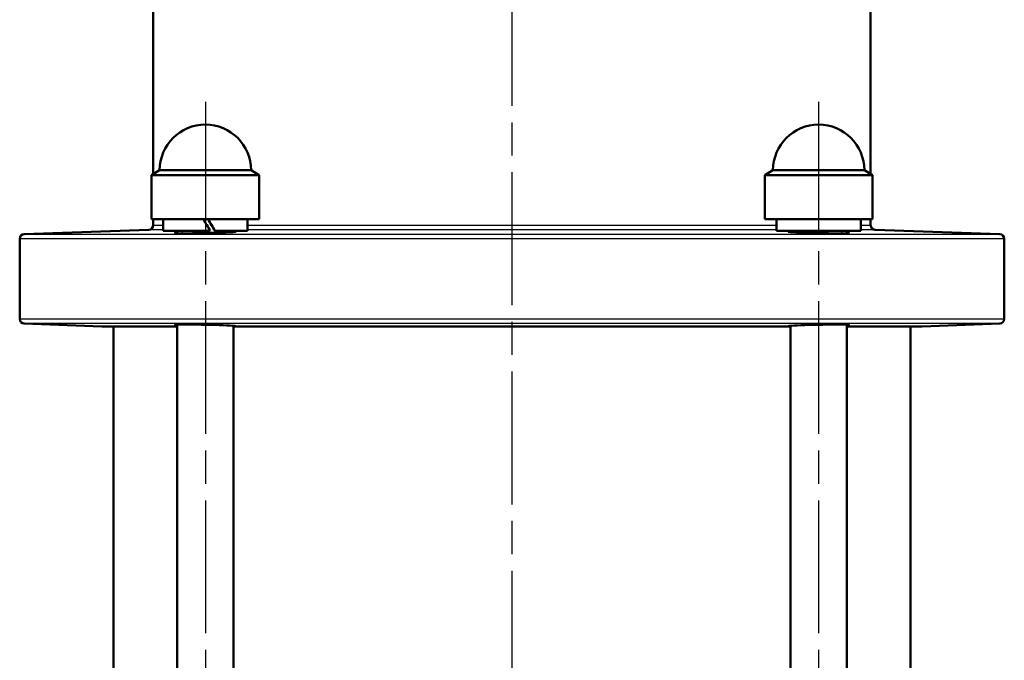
# Model space of a CAD drawing. Header units: millimetres. Extents: x 124 to 897, y 238 to 1237.
# Tile 10 of 14: x 305 to 515, y 963 to 1099. Entities that reach past the tile are written whole.
import ezdxf

# ---------------------------------------------------------------- set-up
doc = ezdxf.new("R2010")
doc.units = ezdxf.units.MM
doc.header["$LTSCALE"] = 5
doc.linetypes.add('CHAIN', pattern=[0.3543, 0.2362, -0.0295, 0.0591, -0.0295])
for name, color, linetype, lineweight in [('Gewinde(DIN)', 3, 'Continuous', 25), ('Mittellinie(DIN)', 4, 'CHAIN', 25), ('Sichtbare Kanten(DIN)', 7, 'Continuous', 50), ('Sichtbare tangentiale Kanten(DIN)', 3, 'Continuous', 25)]:
    doc.layers.add(name, color=color, linetype=linetype, lineweight=lineweight)

msp = doc.modelspace()

# ---------------------------------------------------------------- linework, layer by layer
at = {"layer": 'Gewinde(DIN)'}
for p, q in [((339.66, 1054.24), (339.66, 1053.68)), ((349.56, 1053.92), (349.56, 1054.24)), ((470.47, 1054.24), (470.47, 1053.92)), ((480.37, 1053.68), (480.37, 1054.24))]:
    msp.add_line(p, q, dxfattribs=at)
at = {"layer": 'Mittellinie(DIN)', "linetype": 'CHAIN', "ltscale": 23.990969}
for p, q in [((410.01, 1236.73), (410.01, 537.16)), ((344.61, 1081.74), (344.61, 883.74)), ((475.42, 1081.74), (475.42, 883.74))]:
    msp.add_line(p, q, dxfattribs=at)
at = {"layer": 'Sichtbare Kanten(DIN)'}
for p, q in [((333.51, 1182.31), (333.51, 1066.36)), ((486.51, 1182.31), (486.51, 1066.36)), ((334.86, 1067.14), (333.11, 1066.12)), ((334.86, 1067.14), (354.36, 1067.14)), ((354.36, 1067.14), (356.11, 1066.12)), ((465.67, 1067.14), (463.92, 1066.12)), ((465.67, 1067.14), (485.17, 1067.14)), ((485.17, 1067.14), (486.92, 1066.12)), ((356.11, 1066.12), (333.11, 1066.12)), ((333.11, 1066.12), (333.11, 1056.74)), ((356.11, 1066.12), (356.11, 1056.74)), ((486.92, 1066.12), (463.92, 1066.12)), ((463.92, 1066.12), (463.92, 1056.74)), ((486.92, 1066.12), (486.92, 1056.74)), ((356.11, 1056.74), (333.11, 1056.74)), ((333.51, 1056.74), (333.51, 1055.44)), ((335.61, 1056.74), (335.61, 1054.24)), ((353.61, 1056.74), (353.61, 1054.24)), ((486.92, 1056.74), (463.92, 1056.74)), ((466.42, 1056.74), (466.42, 1054.24)), ((486.51, 1056.74), (486.51, 1055.44)), ((332.55, 1054.44), (305.98, 1053.51)), ((345.64, 1054.24), (335.61, 1054.24)), ((338.61, 1054.24), (338.61, 1053.7)), ((346.64, 1054.24), (346.61, 1054.24)), ((353.61, 1054.24), (346.64, 1054.24)), ((350.61, 1054.24), (350.61, 1053.99)), ((484.42, 1054.24), (466.42, 1054.24)), ((469.42, 1054.24), (469.42, 1053.99)), ((481.42, 1054.24), (481.42, 1053.7)), ((484.42, 1056.03), (484.42, 1054.24)), ((487.48, 1054.44), (514.05, 1053.51)), ((305.01, 1052.51), (305.01, 1035.44)), ((515.01, 1052.51), (515.01, 1035.44)), ((322.55, 1033.86), (305.98, 1034.44)), ((338.61, 1033.83), (322.77, 1033.83)), ((325.01, 1033.83), (325.01, 933.03)), ((338.61, 1034.25), (338.61, 933.03)), ((350.61, 1033.96), (350.61, 933.03)), ((351, 1033.83), (350.61, 1033.83)), ((469.02, 1033.83), (351, 1033.83)), ((469.42, 1033.83), (469.02, 1033.83)), ((469.42, 1033.96), (469.42, 933.03)), ((481.42, 1034.25), (481.42, 933.03)), ((497.25, 1033.83), (481.42, 1033.83)), ((495.01, 1033.83), (495.01, 933.03)), ((497.48, 1033.86), (514.05, 1034.44))]:
    msp.add_line(p, q, dxfattribs=at)
at = {"layer": 'Sichtbare Kanten(DIN)', "flags": 128}
for points in [[(349.51, 1053.92), (348.99, 1053.89), (348.4, 1053.87), (347.75, 1053.84), (347.04, 1053.82), (346.31, 1053.79), (345.56, 1053.77), (344.82, 1053.75), (344.07, 1053.73), (343.32, 1053.72), (342.57, 1053.71), (341.85, 1053.7), (341.17, 1053.69), (340.54, 1053.69), (339.99, 1053.68), (339.49, 1053.69), (339.06, 1053.69), (338.69, 1053.7), (338.41, 1053.71), (338.23, 1053.72), (338.12, 1053.74), (338.11, 1053.75), (338.19, 1053.77), (338.35, 1053.79), (338.61, 1053.82)], [(350.61, 1054.12), (350.72, 1054.12), (350.81, 1054.11), (350.9, 1054.1), (350.97, 1054.1), (351.02, 1054.09), (351.06, 1054.09), (351.09, 1054.08), (351.1, 1054.07), (351.11, 1054.06), (351.09, 1054.06), (351.07, 1054.05), (351.03, 1054.04), (350.97, 1054.03), (350.9, 1054.02), (350.82, 1054.01), (350.72, 1054), (350.61, 1053.99), (350.49, 1053.98), (350.35, 1053.97), (350.2, 1053.96), (350.05, 1053.95), (349.88, 1053.94), (349.7, 1053.93), (349.51, 1053.92)], [(481.42, 1053.82), (481.75, 1053.79), (481.91, 1053.76), (481.89, 1053.73), (481.71, 1053.71), (481.35, 1053.7), (480.82, 1053.69), (480.17, 1053.68), (479.41, 1053.69), (478.51, 1053.69), (477.52, 1053.71), (476.48, 1053.72), (475.43, 1053.75), (474.4, 1053.77), (473.36, 1053.8), (472.37, 1053.84), (471.46, 1053.87), (470.68, 1053.91), (470.04, 1053.95), (469.51, 1053.98), (469.14, 1054.02), (468.95, 1054.05), (468.94, 1054.08), (469.09, 1054.1), (469.42, 1054.12)], [(338.61, 1034.13), (338.3, 1034.16), (338.13, 1034.19), (338.12, 1034.21), (338.25, 1034.23), (338.54, 1034.25), (338.97, 1034.26), (339.53, 1034.26), (340.19, 1034.26), (340.95, 1034.26), (341.82, 1034.25), (342.76, 1034.24), (343.74, 1034.22), (344.72, 1034.2), (345.68, 1034.17), (346.64, 1034.15), (347.57, 1034.11), (348.43, 1034.08), (349.18, 1034.05), (349.81, 1034.01), (350.34, 1033.98), (350.75, 1033.95), (351, 1033.91), (351.1, 1033.89), (351.06, 1033.86)], [(351.06, 1033.86), (351.06, 1033.86), (351.05, 1033.86), (351.05, 1033.86), (351.05, 1033.86), (351.05, 1033.86), (351.05, 1033.86), (351.04, 1033.86), (351.04, 1033.86), (351.04, 1033.86), (351.04, 1033.85), (351.04, 1033.85), (351.03, 1033.85), (351.03, 1033.85), (351.03, 1033.85), (351.03, 1033.85), (351.02, 1033.85), (351.02, 1033.84), (351.02, 1033.84), (351.02, 1033.84), (351.01, 1033.84), (351.01, 1033.84), (351.01, 1033.83), (351.01, 1033.83), (351, 1033.83)], [(468.97, 1033.86), (468.92, 1033.89), (469.03, 1033.91), (469.28, 1033.95), (469.69, 1033.98), (470.22, 1034.01), (470.85, 1034.05), (471.6, 1034.08), (472.46, 1034.11), (473.38, 1034.15), (474.35, 1034.17), (475.31, 1034.2), (476.29, 1034.22), (477.26, 1034.24), (478.21, 1034.25), (479.07, 1034.26), (479.84, 1034.26), (480.5, 1034.26), (481.06, 1034.26), (481.49, 1034.25), (481.77, 1034.23), (481.91, 1034.21), (481.9, 1034.19), (481.73, 1034.16), (481.42, 1034.13)], [(469.02, 1033.83), (469.02, 1033.83), (469.02, 1033.83), (469.02, 1033.84), (469.01, 1033.84), (469.01, 1033.84), (469.01, 1033.84), (469.01, 1033.84), (469, 1033.85), (469, 1033.85), (469, 1033.85), (469, 1033.85), (469, 1033.85), (468.99, 1033.85), (468.99, 1033.85), (468.99, 1033.86), (468.99, 1033.86), (468.98, 1033.86), (468.98, 1033.86), (468.98, 1033.86), (468.98, 1033.86), (468.98, 1033.86), (468.97, 1033.86), (468.97, 1033.86), (468.97, 1033.86)]]:
    msp.add_lwpolyline(points, dxfattribs=at)
at = {"layer": 'Sichtbare Kanten(DIN)'}
for centre, radius, start, end in [((344.61, 1067.14), 9.75, 0, 180), ((475.42, 1067.14), 9.75, 0, 180), ((332.51, 1055.44), 1, 272, 0), ((487.51, 1055.44), 1, 180, 268), ((306.01, 1052.51), 1, 92, 180), ((514.01, 1052.51), 1, 0, 88), ((306.01, 1035.44), 1, 180, 268), ((514.01, 1035.44), 1, 272, 0), ((322.51, 1032.86), 1, 74.9476, 88), ((497.51, 1032.86), 1, 92, 105.0524)]:
    msp.add_arc(centre, radius, start, end, dxfattribs=at)
for centre, major_axis, ratio, start_param, end_param in [((344.61, 1055.87), (-9, 15.59), 0.004541, 4.604755, 4.765352), ((344.61, 1057.6), (-6.35, 11), 0.004541, 4.398733, 4.630946), ((344.61, 1057.6), (-9, 15.59), 0.004541, 4.492123, 4.654183), ((475.42, 1055.87), (0.14, 15.59), 0.577287, 4.728117, 4.773215)]:
    msp.add_ellipse(centre, major_axis=major_axis, ratio=ratio, start_param=start_param, end_param=end_param, dxfattribs=at)
at = {"layer": 'Sichtbare tangentiale Kanten(DIN)'}
for p, q in [((335.61, 1054.44), (332.55, 1054.44)), ((333.51, 1055.44), (335.61, 1055.44)), ((353.61, 1055.44), (466.42, 1055.44)), ((466.42, 1054.44), (353.61, 1054.44)), ((484.42, 1055.44), (486.51, 1055.44)), ((487.48, 1054.44), (484.42, 1054.44)), ((515.01, 1052.51), (305.01, 1052.51)), ((305.98, 1053.51), (514.05, 1053.51)), ((305.01, 1035.44), (515.01, 1035.44)), ((514.05, 1034.44), (305.98, 1034.44)), ((322.55, 1033.86), (338.61, 1033.86)), ((351.06, 1033.86), (468.97, 1033.86)), ((481.42, 1033.86), (497.48, 1033.86))]:
    msp.add_line(p, q, dxfattribs=at)

doc.saveas('drawing.dxf')
